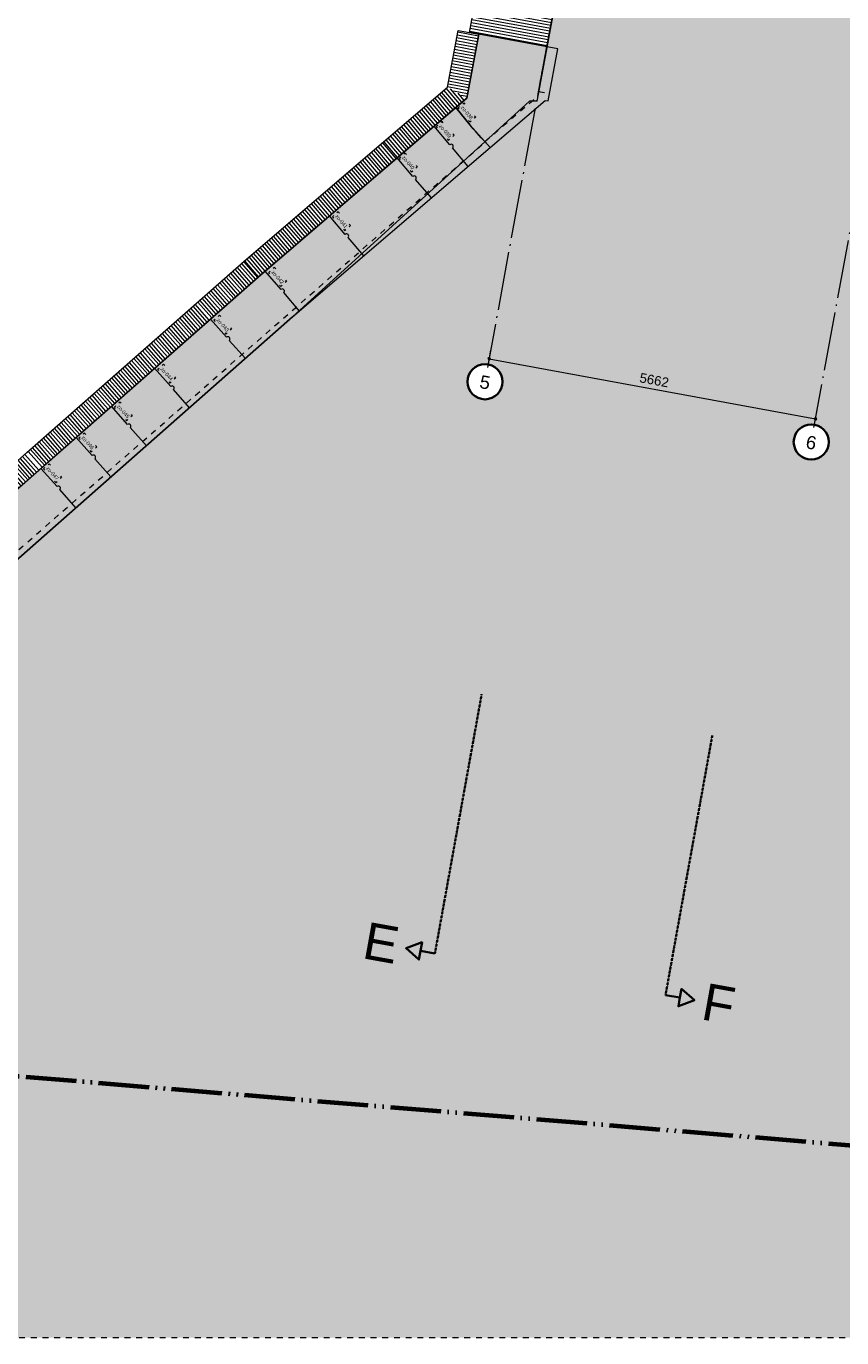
# Model space of a CAD drawing. Extents: x -294884 to 286267, y 0 to 1429765.
# Tile 35 of 178: x 23022 to 36943, y 171258 to 193648. Entities that reach past the tile are written whole.
import ezdxf

# ---------------------------------------------------------------- set-up
doc = ezdxf.new("R2010")
doc.units = 0
doc.header["$MEASUREMENT"] = 0
for name, pattern in [('@L07DS2b', [6.3, 4, -1, 0.3, -1]), ('DASHDOT', [1250, 1000, -112.5, 25, -112.5]), ('DASHED', [200, 100, -100]), ('DIVIDE', [1250, 862.5, -112.5, 25, -112.5, 25, -112.5])]:
    doc.linetypes.add(name, pattern=pattern)
for name, color, linetype in [('A-0030-STRAMIEN', 1, 'Continuous'), ('A-0038-STR-MAATLIJN', 1, 'Continuous'), ('A-0070-SYMBOOL', 1, 'Continuous'), ('A-0074--', 4, 'Continuous'), ('A-0210-WAND-BU', 8, 'Continuous'), ('A-0306--', 1, 'Continuous'), ('A-0307-TEKST', 7, 'Continuous'), ('A-1130-TXT+MT-BE', 1, 'Continuous')]:
    doc.layers.add(name, color=color, linetype=linetype)
doc.dimstyles.new('@D00GM', dxfattribs={"dimtxt": 135, "dimasz": 1, "dimexe": 0.18, "dimexo": 0.0625, "dimgap": 13.5, "dimtad": 1, "dimdec": 0, "dimzin": 0, "dimdsep": 46, "dimtxsty": 'Standard', "dimblk": '^SD00____100_10', "dimcen": 0.09, "dimse1": 1, "dimse2": 1, "dimclrd": 1, "dimadec": 0, "dimazin": 0, "dimtfac": 1, "dimtdec": 4, "dimtmove": 0, "dimatfit": 3, "dimfxl": 0, "dimtolj": 1, "dimtzin": 0, "dimlwd": 13, "dimarcsym": 0})
doc.dimstyles.new('@D03ST', dxfattribs={"dimtxt": 162, "dimasz": 1, "dimexe": 0.18, "dimexo": 0.0625, "dimgap": 16.2, "dimtad": 1, "dimdec": 0, "dimzin": 0, "dimdsep": 46, "dimtxsty": 'Standard', "dimblk": '^SD03____100_10', "dimcen": 0.09, "dimse1": 1, "dimse2": 1, "dimclrd": 1, "dimadec": 0, "dimazin": 0, "dimtfac": 1, "dimtdec": 4, "dimtmove": 0, "dimatfit": 3, "dimfxl": 0, "dimtolj": 1, "dimtzin": 0, "dimlwd": 13, "dimarcsym": 0})

# ---------------------------------------------------------------- blocks, each defined once
blk = doc.blocks.new('*D')
at = {"color": 1, "linetype": 'Continuous', "lineweight": 13}
for points in [[(62927, 114665), (63143, 119960)], [(63293, 119954), (62993, 119966)], [(79682, 118845), (79383, 118875)], [(79499, 118522), (79533, 118860)], [(78427, 113303), (78957, 118577)], [(79106, 118562), (78808, 118592)], [(79148, 115040), (79499, 118522)], [(79648, 118507), (79349, 118537)], [(79648, 118507), (79349, 118537)], [(78968, 113249), (79148, 115040)], [(79298, 115025), (78999, 115055)], [(79298, 115025), (78999, 115055)], [(63077, 114659), (62777, 114671)], [(78576, 113288), (78278, 113318)], [(79118, 113234), (78819, 113264)], [(79118, 113234), (78819, 113264)], [(78934, 112910), (78968, 113249)], [(79084, 112895), (78785, 112925)], [(-122398, 58428), (-122398, 58128)], [(-117098, 58275), (-122398, 58278)], [(-117098, 58425), (-117098, 58125)], [(26619, -2220), (26619, -1920)], [(26619, -2220), (26619, -1920)], [(31919, -2220), (31919, -1920)], [(31919, -2220), (31919, -1920)], [(26619, -2070), (31919, -2070)], [(26619, -2070), (31919, -2070)], [(117098, -58425), (117098, -58125)], [(122398, -58428), (122398, -58128)], [(117098, -58275), (122398, -58278)]]:
    blk.add_lwpolyline(points, dxfattribs=at)
at = {"color": 7, "linetype": 'Continuous', "lineweight": 18}
for points in [[(63166, 119959), (63144, 119983), (63120, 119961), (63142, 119937)], [(79555, 118858), (79535, 118883), (79510, 118863), (79530, 118838)], [(78980, 118574), (78960, 118599), (78934, 118579), (78955, 118554)], [(79521, 118520), (79501, 118545), (79476, 118524), (79496, 118499)], [(79521, 118520), (79501, 118545), (79476, 118524), (79496, 118499)], [(79171, 115037), (79151, 115063), (79126, 115042), (79146, 115017)], [(79171, 115037), (79151, 115063), (79126, 115042), (79146, 115017)], [(62950, 114664), (62928, 114688), (62904, 114666), (62926, 114642)], [(78450, 113301), (78429, 113326), (78404, 113305), (78425, 113280)], [(78991, 113246), (78971, 113272), (78945, 113251), (78966, 113226)], [(78991, 113246), (78971, 113272), (78945, 113251), (78966, 113226)], [(78957, 112908), (78937, 112933), (78911, 112913), (78932, 112888)], [(-122398, 58301), (-122421, 58278), (-122398, 58255), (-122375, 58278)], [(-117098, 58298), (-117121, 58275), (-117098, 58252), (-117075, 58275)], [(26619, -2093), (26642, -2070), (26619, -2047), (26596, -2070)], [(26619, -2093), (26642, -2070), (26619, -2047), (26596, -2070)], [(31919, -2093), (31942, -2070), (31919, -2047), (31896, -2070)], [(31919, -2093), (31942, -2070), (31919, -2047), (31896, -2070)], [(117098, -58298), (117121, -58275), (117098, -58252), (117075, -58275)], [(122398, -58301), (122421, -58278), (122398, -58255), (122375, -58278)]]:
    blk.add_lwpolyline(points, close=True, dxfattribs=at)
at = {"layer": 'A-0030-STRAMIEN', "color": 1, "linetype": 'Continuous', "lineweight": 13}
for points in [[(139855, 104285), (140818, 109496)], [(140965, 109469), (140670, 109524)], [(140003, 104257), (139708, 104312)], [(150193, -2166), (150193, -1866)], [(155493, -2166), (155493, -1866)], [(150193, -2016), (155493, -2016)], [(162027, -30782), (162027, -31082)], [(167327, -30782), (167327, -31082)], [(167327, -30932), (162027, -30932)]]:
    blk.add_lwpolyline(points, dxfattribs=at)
at = {"layer": 'A-0030-STRAMIEN', "color": 7, "linetype": 'Continuous', "lineweight": 18}
for points in [[(140840, 109492), (140822, 109519), (140795, 109501), (140814, 109474)], [(139878, 104280), (139859, 104307), (139833, 104289), (139851, 104262)], [(150193, -2039), (150216, -2016), (150193, -1993), (150170, -2016)], [(155493, -2039), (155516, -2016), (155493, -1993), (155470, -2016)], [(162027, -30909), (162004, -30932), (162027, -30955), (162050, -30932)], [(167327, -30909), (167304, -30932), (167327, -30955), (167350, -30932)]]:
    blk.add_lwpolyline(points, close=True, dxfattribs=at)
at = {"layer": 'A-0038-STR-MAATLIJN', "color": 1, "linetype": 'Continuous', "lineweight": 13}
for points in [[(54211, 116191), (54774, 129790)], [(54924, 129784), (54624, 129797)], [(93531, 103792), (95230, 122696)], [(95379, 122683), (95080, 122709)], [(54361, 116185), (54061, 116197)], [(132939, 106441), (134733, 116156)], [(134881, 116129), (134586, 116184)], [(140523, 109551), (141512, 114908)], [(141660, 114881), (141365, 114935)], [(139716, 105182), (140523, 109551)], [(140670, 109524), (140375, 109578)], [(140670, 109524), (140375, 109578)], [(133086, 106414), (132791, 106468)], [(139560, 104339), (139716, 105182)], [(139863, 105155), (139568, 105209)], [(139863, 105155), (139568, 105209)], [(139708, 104312), (139413, 104366)], [(93680, 103778), (93382, 103805)], [(58982, 102621), (58994, 102921)], [(58988, 102771), (64711, 102534)], [(64705, 102384), (64717, 102684)], [(136364, 96015), (136419, 96310)], [(136392, 96163), (141960, 95134)], [(141932, 94987), (141987, 95282)], [(98404, 84548), (98430, 84847)], [(98417, 84697), (105364, 84073)], [(105351, 83924), (105378, 84222)], [(27759, -1151), (27759, -1451)], [(41370, -1298), (27759, -1301)], [(41370, -1148), (41370, -1448)], [(80074, -1152), (80074, -1452)], [(99055, -1298), (80074, -1302)], [(99055, -1148), (99055, -1448)], [(151050, -1420), (151050, -1120)], [(151050, -1270), (160941, -1270)], [(160941, -1420), (160941, -1120)], [(150193, -1866), (150193, -1566)], [(151050, -1866), (151050, -1566)], [(151050, -1866), (151050, -1566)], [(155493, -1866), (155493, -1566)], [(155493, -1866), (155493, -1566)], [(160941, -1866), (160941, -1566)], [(85620, -2081), (85620, -1781)], [(85620, -2081), (85620, -1781)], [(150193, -1716), (151050, -1716)], [(151050, -1716), (155493, -1716)], [(155493, -1716), (160941, -1716)], [(163921, -1933), (163921, -1633)], [(163921, -1783), (167496, -1783)], [(167496, -1933), (167496, -1633)], [(87964, -2761), (87964, -2461)], [(89764, -2761), (89764, -2461)], [(89764, -2761), (89764, -2461)], [(93264, -2761), (93264, -2461)], [(87964, -2611), (89764, -2611)], [(89764, -2611), (93264, -2611)], [(16419, -29459), (16419, -29759)], [(30030, -29462), (30030, -29762)], [(85801, -29491), (85801, -29791)], [(104781, -29495), (104781, -29795)], [(16419, -29609), (30030, -29612)], [(85801, -29641), (104781, -29645)], [(156589, -30203), (156589, -29903)], [(166470, -30203), (166470, -29903)], [(166470, -30053), (156589, -30053)], [(91591, -30907), (91591, -30607)], [(95091, -30907), (95091, -30607)], [(95091, -30907), (95091, -30607)], [(96891, -30907), (96891, -30607)], [(95091, -30757), (91591, -30757)], [(96891, -30757), (95091, -30757)]]:
    blk.add_lwpolyline(points, dxfattribs=at)
at = {"layer": 'A-0038-STR-MAATLIJN', "color": 7, "linetype": 'Continuous', "lineweight": 18}
for points in [[(54797, 129790), (54775, 129813), (54751, 129791), (54773, 129768)], [(95253, 122694), (95232, 122719), (95207, 122698), (95228, 122673)], [(54234, 116190), (54212, 116214), (54188, 116192), (54210, 116168)], [(134756, 116152), (134737, 116179), (134711, 116161), (134729, 116134)], [(141535, 114904), (141516, 114930), (141490, 114912), (141508, 114885)], [(140545, 109547), (140527, 109574), (140500, 109555), (140519, 109528)], [(140545, 109547), (140527, 109574), (140500, 109555), (140519, 109528)], [(132961, 106437), (132943, 106463), (132916, 106445), (132934, 106418)], [(139738, 105178), (139720, 105205), (139693, 105186), (139712, 105159)], [(139738, 105178), (139720, 105205), (139693, 105186), (139712, 105159)], [(139583, 104335), (139564, 104362), (139538, 104343), (139556, 104317)], [(93554, 103790), (93533, 103815), (93508, 103794), (93529, 103769)], [(58987, 102748), (59011, 102770), (58989, 102794), (58965, 102772)], [(64710, 102511), (64734, 102533), (64712, 102557), (64688, 102535)], [(136387, 96140), (136414, 96158), (136396, 96185), (136369, 96167)], [(141956, 95112), (141982, 95130), (141964, 95157), (141937, 95138)], [(98415, 84674), (98440, 84695), (98419, 84720), (98394, 84699)], [(105362, 84050), (105387, 84071), (105366, 84096), (105342, 84075)], [(27759, -1278), (27736, -1301), (27759, -1324), (27782, -1301)], [(41370, -1275), (41347, -1298), (41370, -1321), (41393, -1298)], [(80074, -1279), (80051, -1302), (80074, -1325), (80097, -1302)], [(99055, -1275), (99032, -1298), (99055, -1321), (99078, -1298)], [(151050, -1293), (151073, -1270), (151050, -1247), (151027, -1270)], [(160941, -1293), (160964, -1270), (160941, -1247), (160918, -1270)], [(150193, -1739), (150216, -1716), (150193, -1693), (150170, -1716)], [(151050, -1739), (151073, -1716), (151050, -1693), (151027, -1716)], [(151050, -1739), (151073, -1716), (151050, -1693), (151027, -1716)], [(155493, -1739), (155516, -1716), (155493, -1693), (155470, -1716)], [(155493, -1739), (155516, -1716), (155493, -1693), (155470, -1716)], [(160941, -1739), (160964, -1716), (160941, -1693), (160918, -1716)], [(163921, -1806), (163944, -1783), (163921, -1760), (163898, -1783)], [(167496, -1806), (167519, -1783), (167496, -1760), (167473, -1783)], [(85620, -1954), (85643, -1931), (85620, -1908), (85597, -1931)], [(85620, -1954), (85643, -1931), (85620, -1908), (85597, -1931)], [(87964, -2634), (87987, -2611), (87964, -2588), (87941, -2611)], [(89764, -2634), (89787, -2611), (89764, -2588), (89741, -2611)], [(89764, -2634), (89787, -2611), (89764, -2588), (89741, -2611)], [(93264, -2634), (93287, -2611), (93264, -2588), (93241, -2611)], [(16419, -29586), (16442, -29609), (16419, -29632), (16396, -29609)], [(30030, -29589), (30053, -29612), (30030, -29635), (30007, -29612)], [(85801, -29618), (85824, -29641), (85801, -29664), (85778, -29641)], [(104781, -29622), (104804, -29645), (104781, -29668), (104758, -29645)], [(156589, -30076), (156566, -30053), (156589, -30030), (156612, -30053)], [(166470, -30076), (166447, -30053), (166470, -30030), (166492, -30053)], [(91591, -30780), (91568, -30757), (91591, -30734), (91614, -30757)], [(95091, -30780), (95068, -30757), (95091, -30734), (95114, -30757)], [(95091, -30780), (95068, -30757), (95091, -30734), (95114, -30757)], [(96891, -30780), (96868, -30757), (96891, -30734), (96914, -30757)]]:
    blk.add_lwpolyline(points, close=True, dxfattribs=at)
at = {"layer": 'A-0038-STR-MAATLIJN', "color": 1, "linetype": 'Continuous'}
blk.add_point((85620, -1931), dxfattribs=at)
at = {"layer": 'A-1130-TXT+MT-BE', "color": 1, "linetype": 'Continuous', "lineweight": 13}
for points in [[(62774, 119975), (63160, 129448)], [(63310, 129442), (63010, 129455)], [(62604, 115818), (62774, 119975)], [(62923, 119969), (62624, 119981)], [(62923, 119969), (62624, 119981)], [(62754, 115812), (62454, 115824)], [(62754, 115812), (62454, 115824)], [(62558, 114679), (62604, 115818)], [(62708, 114673), (62408, 114685)], [(-131879, 58064), (-131879, 57764)], [(-122398, 58058), (-122398, 57758)], [(-122398, 58058), (-122398, 57758)], [(-118237, 58056), (-118237, 57756)], [(-118237, 58056), (-118237, 57756)], [(-117097, 58055), (-117097, 57755)], [(-122398, 57908), (-131879, 57914)], [(-118237, 57906), (-122398, 57908)], [(-117097, 57905), (-118237, 57906)], [(26618, -1850), (26618, -1550)], [(27759, -1850), (27759, -1550)], [(27759, -1850), (27759, -1550)], [(31919, -1850), (31919, -1550)], [(31919, -1850), (31919, -1550)], [(41400, -1850), (41400, -1550)], [(26618, -1700), (27759, -1700)], [(27759, -1700), (31919, -1700)], [(31919, -1700), (41400, -1700)], [(25452, -30820), (25452, -30520)], [(25452, -30670), (30752, -30670)], [(30752, -30820), (30752, -30520)], [(71110, -33871), (70810, -33871)], [(70960, -34871), (70960, -33871)], [(115190, -33871), (114890, -33871)], [(115040, -34871), (115040, -33871)], [(71110, -34871), (70810, -34871)], [(115190, -34871), (114890, -34871)], [(117097, -58055), (117097, -57755)], [(118237, -58056), (118237, -57756)], [(118237, -58056), (118237, -57756)], [(122398, -58058), (122398, -57758)], [(122398, -58058), (122398, -57758)], [(131879, -58064), (131879, -57764)], [(117097, -57905), (118237, -57906)], [(118237, -57906), (122398, -57908)], [(122398, -57908), (131879, -57914)]]:
    blk.add_lwpolyline(points, dxfattribs=at)
at = {"layer": 'A-1130-TXT+MT-BE', "color": 7, "linetype": 'Continuous', "lineweight": 18}
for points in [[(63183, 129448), (63161, 129471), (63137, 129449), (63159, 129426)], [(62797, 119974), (62774, 119998), (62751, 119976), (62773, 119952)], [(62797, 119974), (62774, 119998), (62751, 119976), (62773, 119952)], [(62627, 115817), (62605, 115841), (62581, 115819), (62603, 115795)], [(62627, 115817), (62605, 115841), (62581, 115819), (62603, 115795)], [(62581, 114678), (62559, 114702), (62535, 114680), (62557, 114656)], [(-131879, 57937), (-131902, 57914), (-131879, 57891), (-131856, 57914)], [(-122398, 57931), (-122421, 57908), (-122398, 57885), (-122375, 57908)], [(-122398, 57931), (-122421, 57908), (-122398, 57885), (-122375, 57908)], [(-118237, 57929), (-118260, 57906), (-118237, 57883), (-118214, 57906)], [(-118237, 57929), (-118260, 57906), (-118237, 57883), (-118214, 57906)], [(-117097, 57928), (-117120, 57905), (-117097, 57882), (-117074, 57905)], [(26618, -1723), (26641, -1700), (26618, -1677), (26595, -1700)], [(27759, -1723), (27782, -1700), (27759, -1677), (27736, -1700)], [(27759, -1723), (27782, -1700), (27759, -1677), (27736, -1700)], [(31919, -1723), (31942, -1700), (31919, -1677), (31896, -1700)], [(31919, -1723), (31942, -1700), (31919, -1677), (31896, -1700)], [(41400, -1723), (41423, -1700), (41400, -1677), (41377, -1700)], [(25452, -30693), (25475, -30670), (25452, -30647), (25429, -30670)], [(30752, -30693), (30775, -30670), (30752, -30647), (30729, -30670)], [(70982, -33871), (70960, -33848), (70937, -33871), (70960, -33894)], [(115063, -33871), (115040, -33848), (115017, -33871), (115040, -33894)], [(70982, -34871), (70960, -34848), (70937, -34871), (70960, -34894)], [(115063, -34871), (115040, -34848), (115017, -34871), (115040, -34894)], [(117097, -57928), (117120, -57905), (117097, -57882), (117074, -57905)], [(118237, -57929), (118260, -57906), (118237, -57883), (118214, -57906)], [(118237, -57929), (118260, -57906), (118237, -57883), (118214, -57906)], [(122398, -57931), (122421, -57908), (122398, -57885), (122375, -57908)], [(122398, -57931), (122421, -57908), (122398, -57885), (122375, -57908)], [(131879, -57937), (131902, -57914), (131879, -57891), (131856, -57914)]]:
    blk.add_lwpolyline(points, close=True, dxfattribs=at)
at = {"color": 7, "linetype": 'Continuous', "char_height": 135, "attachment_point": 7, "line_spacing_factor": 0.933333}
for s, insert, rotation in [('{\\fArial|b0|i0|c12|p0;340}', (79443, 118543), 84.2582), ('{\\fArial|b0|i0|c12|p0;5300}', (62969, 117109), 87.6654), ('{\\fArial|b0|i0|c12|p0;3500}', (79246, 116581), 84.2577), ('{\\fArial|b0|i0|c12|p0;5300}', (78614, 115740), 84.2577), ('{\\fArial|b0|i0|c12|p0;1800}', (78980, 113945), 84.2577), ('{\\fArial|b0|i0|c12|p0;340}', (78879, 112931), 84.2582), ('{\\fArial|b0|i0|c12|p0;5300}', (-119954, 58369), 359.9654), ('{\\fArial|b0|i0|c12|p0;5300}', (119541, -58219), 359.9654)]:
    blk.add_mtext(s, dxfattribs=dict(at, insert=insert, rotation=rotation))
at = {"color": 7, "linetype": 'Continuous', "insert": (29063, -2013), "char_height": 135, "attachment_point": 7, "line_spacing_factor": 0.933333}
blk.add_mtext('{\\fArial|b0|i0|c12|p0;5300}', dxfattribs=at)
blk.add_mtext('{\\fArial|b0|i0|c12|p0;5300}', dxfattribs=at)
at = {"layer": 'A-0030-STRAMIEN', "color": 7, "linetype": 'Continuous', "insert": (140224, 106660), "char_height": 162, "attachment_point": 7, "rotation": 79.5354, "line_spacing_factor": 0.933333}
blk.add_mtext('{\\fArial|b0|i0|c12|p0;5300}', dxfattribs=at)
at = {"layer": 'A-0030-STRAMIEN', "color": 7, "linetype": 'Continuous', "char_height": 162, "attachment_point": 7, "line_spacing_factor": 0.933333}
for insert in [(152596, -1947), (164429, -30821)]:
    blk.add_mtext('{\\fArial|b0|i0|c12|p0;5300}', dxfattribs=dict(at, insert=insert))
at = {"layer": 'A-0038-STR-MAATLIJN', "color": 7, "linetype": 'Continuous', "char_height": 162, "attachment_point": 7, "line_spacing_factor": 0.933333}
for s, insert, rotation in [('{\\fArial|b0|i0|c12|p0;13611}', (54411, 122684), 87.6307), ('{\\fArial|b0|i0|c12|p0;18980}', (94284, 112942), 84.865), ('{\\fArial|b0|i0|c12|p0;5448}', (140905, 111999), 79.5354), ('{\\fArial|b0|i0|c12|p0;9880}', (133723, 111068), 79.535), ('{\\fArial|b0|i0|c12|p0;4443}', (140007, 107136), 79.5354), ('{\\fArial|b0|i0|c12|p0;857}', (139536, 104591), 79.5354), ('{\\fArial|b0|i0|c12|p0;5728}', (61605, 102732), 357.6307), ('{\\fArial|b0|i0|c12|p0;5662}', (138945, 95761), 349.535), ('{\\fArial|b0|i0|c12|p0;6975}', (101650, 84476), 354.865), ('{\\fArial|b0|i0|c12|p0;13611}', (34255, -1189), 0.011), ('{\\fArial|b0|i0|c12|p0;18980}', (89255, -1189), 0.011), ('{\\fArial|b0|i0|c12|p0;9890}', (155748, -1201), 0), ('{\\fArial|b0|i0|c12|p0;13611}', (22915, -29499), 359.989), ('{\\fArial|b0|i0|c12|p0;18980}', (94982, -29532), 359.989), ('{\\fArial|b0|i0|c12|p0;9880}', (161282, -29984), 360)]:
    blk.add_mtext(s, dxfattribs=dict(at, insert=insert, rotation=rotation))
for s, insert in [('{\\fArial|b0|i0|c12|p0;857}', (150436, -1647)), ('{\\fArial|b0|i0|c12|p0;4443}', (153024, -1647)), ('{\\fArial|b0|i0|c12|p0;5448}', (157970, -1647)), ('{\\fArial|b0|i0|c12|p0;3575}', (165461, -1714)), ('{\\fArial|b0|i0|c12|p0;1800}', (88617, -2542)), ('{\\fArial|b0|i0|c12|p0;3500}', (91267, -2542)), ('{\\fArial|b0|i0|c12|p0;3500}', (93094, -30688)), ('{\\fArial|b0|i0|c12|p0;1800}', (95744, -30688))]:
    blk.add_mtext(s, dxfattribs=dict(at, insert=insert))
at = {"layer": 'A-1130-TXT+MT-BE', "color": 7, "linetype": 'Continuous', "char_height": 135, "attachment_point": 7, "line_spacing_factor": 0.933333}
for s, insert, rotation in [('{\\fArial|b0|i0|c12|p0;9481}', (62901, 124508), 87.6653), ('{\\fArial|b0|i0|c12|p0;4160}', (62623, 117693), 87.6653), ('{\\fArial|b0|i0|c12|p0;1140}', (62515, 115045), 87.6653), ('{\\fArial|b0|i0|c12|p0;9481}', (-127344, 58004), 359.9653), ('{\\fArial|b0|i0|c12|p0;4160}', (-120524, 58000), 359.9653), ('{\\fArial|b0|i0|c12|p0;1140}', (-117873, 57998), 359.9653), ('{\\fArial|b0|i0|c12|p0;1140}', (26982, -1643), 360), ('{\\fArial|b0|i0|c12|p0;4160}', (29633, -1643), 360), ('{\\fArial|b0|i0|c12|p0;9481}', (36454, -1643), 360), ('{\\fArial|b0|i0|c12|p0;1000}', (70902, -34578), 90), ('{\\fArial|b0|i0|c12|p0;1000}', (114982, -34578), 90), ('{\\fArial|b0|i0|c12|p0;1140}', (117461, -57848), 359.9654), ('{\\fArial|b0|i0|c12|p0;4160}', (120111, -57849), 359.9654), ('{\\fArial|b0|i0|c12|p0;9481}', (126932, -57853), 359.9654)]:
    blk.add_mtext(s, dxfattribs=dict(at, insert=insert, rotation=rotation))
at = {"layer": 'A-1130-TXT+MT-BE', "color": 7, "linetype": 'Continuous', "insert": (27896, -30612), "char_height": 135, "attachment_point": 7, "line_spacing_factor": 0.933333}
blk.add_mtext('{\\fArial|b0|i0|c12|p0;5300}', dxfattribs=at)
blk = doc.blocks.new('^SD03____100_10')
at = {"layer": 'A-0038-STR-MAATLIJN', "color": 7, "linetype": 'Continuous', "lineweight": 18}
blk.add_lwpolyline([(0, -23), (23, 0), (0, 23), (-23, 0)], close=True, dxfattribs=at)
at = {"layer": 'A-0038-STR-MAATLIJN', "color": 1, "linetype": 'Continuous', "lineweight": 13}
blk.add_lwpolyline([(0, -150), (0, 150)], dxfattribs=at)
blk = doc.blocks.new('^SD00____100_10')
at = {"layer": 'A-1130-TXT+MT-BE', "color": 7, "linetype": 'Continuous', "lineweight": 18}
blk.add_lwpolyline([(0, -23), (23, 0), (0, 23), (-23, 0)], close=True, dxfattribs=at)
at = {"layer": 'A-1130-TXT+MT-BE', "color": 1, "linetype": 'Continuous', "lineweight": 13}
blk.add_lwpolyline([(0, -150), (0, 150)], dxfattribs=at)
blk = doc.blocks.new('M-NIEUW_10')
at = {"linetype": 'Continuous', "lineweight": 5}
for color, points in [(111, [(96571.6, 79449), (96573.8, 79454.1), (96870, 80930), (97430, 83720), (98207.2, 85670), (98553.8, 86302.7), (99163.4, 87415.6), (99158.3, 88979.2), (99073.8, 91156.6), (98983.3, 95444.3), (99747.8, 98796.4), (100268.9, 99311.3), (100292.9, 99913.7), (100152.9, 99925.4), (100186.6, 100629.8), (100023.9, 100660.3), (100046.9, 100930.2), (100217.1, 100930.8), (100363.3, 102409.8), (100396.2, 102838.8), (106673.1, 102293.1), (106495.9, 100434), (106671, 100417.3), (106646.4, 100158.5), (106471.2, 100175.2), (106396.2, 99388.9), (106222, 99405.4), (106160.3, 98758.4), (110403, 94140.9), (111148.3, 93351.1), (115305, 88949.1), (118428.5, 85645), (123841.9, 89331.8), (127969.5, 92415.4), (133034, 96875.1), (137080, 100558.8), (137202.5, 100558.8), (137225, 100680.2), (137957.2, 104640.2), (143520.3, 103599.8), (142785, 99623.1), (142900.7, 99504.7), (143187.8, 98967.1), (144017.3, 97911.4), (144805.9, 96648.6), (146279.8, 95337.4), (147251.8, 93958.9), (147952.2, 92568.1), (149458.8, 90639.6), (151183.5, 89307.6), (152305.6, 88051.7), (153096.8, 85556.7), (154105.8, 83304), (156557.1, 80403.3), (157019.4, 79449)]), (8, [(136006.4, 100609), (136211.2, 101702.2), (137559.6, 101450.5), (137395.8, 100563.1), (137346.3, 100572.4), (136405.5, 99765.7), (136063.9, 100150.8), (135819.7, 100448.9)]), (8, [(136319.2, 99863), (136405.6, 99765.7), (133034, 96875.1), (127969.5, 92415.4), (123841.9, 89331.8), (118428.5, 85645), (117922.1, 86181.2), (118590.9, 86812.9), (118890.8, 87048.8), (121058.9, 88524.9), (121054.9, 88530.8), (121676.2, 88954.1), (121680.2, 88948.1), (123319, 90064.6), (127401.8, 93114.8), (132443.6, 97554.5), (135819.7, 100448.9), (136063.9, 100150.8), (136119, 100088.8), (136149, 100054.8), (136255.4, 99934.9)])]:
    blk.add_hatch(color=color, dxfattribs=at).paths.add_polyline_path(points, flags=0)
at = {"layer": 'A-0210-WAND-BU', "linetype": 'Continuous', "lineweight": 5}
h = blk.add_hatch(dxfattribs=at)
h.set_pattern_fill('_test', color=8, style=0, pattern_type=0)
h.set_pattern_definition([(169.5338, (137755.953, 103550.1), (-9.08276, -49.16811), [])])
h.paths.add_polyline_path([(137374.5, 101485), (136053.5, 101729.1), (138472.6, 114824), (139793.5, 114580)], flags=0)
h = blk.add_hatch(dxfattribs=at)
h.set_pattern_fill('_test', color=8, style=0, pattern_type=0)
h.set_pattern_definition([(169.387, (136393.156, 102673.08), (-9.2087, -49.1447), [])])
h.paths.add_polyline_path([(136006.4, 100609), (135675.9, 100799.8), (135857.4, 101768.5), (136211.2, 101702.2)], flags=0)
h = blk.add_hatch(dxfattribs=at)
h.set_pattern_fill('_test', color=8, style=0, pattern_type=0)
h.set_pattern_definition([(130.6084, (136411.83, 100956.61), (-37.9588, -32.5443), [])])
h.paths.add_polyline_path([(134817.6, 99589.8), (134583.2, 99863.1), (135675.9, 100799.8), (136006.4, 100609)], flags=0)
h = blk.add_hatch(dxfattribs=at)
h.set_pattern_fill('_test', color=8, style=0, pattern_type=0)
h.set_pattern_definition([(130.6083, (134037.92, 98921.33), (-37.9588, -32.5442), [])])
h.paths.add_polyline_path([(132443.7, 97554.5), (132207.5, 97826.2), (134583.2, 99863.1), (134817.6, 99589.8)], flags=0)
h = blk.add_hatch(dxfattribs=at)
h.set_pattern_fill('_test', color=8, style=0, pattern_type=0)
h.set_pattern_definition([(131.366, (133207.33, 98226.938), (-37.5251, -33.0434), [])])
h.paths.add_polyline_path([(131631.3, 96839.1), (131393.3, 97109.3), (132207.5, 97826.2), (132443.7, 97554.5)], flags=0)
h = blk.add_hatch(dxfattribs=at)
h.set_pattern_fill('_test', color=8, style=0, pattern_type=0)
h.set_pattern_definition([(131.3657, (130313.47, 95678.71), (-37.5253, -33.0431), [])])
h.paths.add_polyline_path([(128737.4, 94290.9), (128499.5, 94561.1), (131393.4, 97109.3), (131631.3, 96839.1)], flags=0)
h = blk.add_hatch(dxfattribs=at)
h.set_pattern_fill('_test', color=8, style=0, pattern_type=0)
h.set_pattern_definition([(131.3656, (129165.797, 94668.125), (-37.5254, -33.0431), [])])
h.paths.add_polyline_path([(127589.7, 93280.3), (127351.8, 93550.5), (128499.5, 94561.1), (128737.4, 94290.9)], flags=0)
at = {"color": 7, "linetype": 'DASHED', "lineweight": 0}
blk.add_lwpolyline([(43065, 79449), (43065, 152599), (167865, 152599), (167865, 79449)], close=True, dxfattribs=at)
at = {"color": 1, "linetype": 'DIVIDE', "lineweight": 70}
blk.add_lwpolyline([(46390.7, 100305.9), (50442.1, 98721.3), (72392.4, 92637.8), (77830.2, 91130.7), (78466.9, 91281.4), (118511.6, 84729.6), (161894.4, 81134.1), (145295.8, 99667.1), (151034, 122576.9), (157878.9, 128459.7), (160422, 139922.3), (159403.2, 149352.2), (99198.7, 139182.7), (99843.2, 135366.9), (56711.1, 132050.5), (56814.7, 113020.6)], close=True, dxfattribs=at)
at = {"color": 1, "linetype": 'Continuous', "lineweight": 13}
for points in [[(137263.3, 100883.5), (139793.5, 114580)], [(136405.5, 99765.7), (136063.9, 100150.8), (135819.7, 100449), (132443.7, 97554.5), (127401.8, 93114.8), (123634.3, 90300.1)]]:
    blk.add_lwpolyline(points, dxfattribs=at)
at = {"color": 111, "linetype": 'Continuous', "lineweight": 13}
blk.add_lwpolyline([(157019.4, 79449), (156557.1, 80403.3), (154105.8, 83304), (153096.8, 85556.7), (152305.6, 88051.7), (151183.5, 89307.6), (149458.8, 90639.6), (147952.2, 92568.1), (147251.8, 93958.9), (146279.8, 95337.4), (144805.9, 96648.6), (144017.3, 97911.4), (143187.8, 98967.1), (142900.7, 99504.7), (142785, 99623.1), (143520.3, 103599.8), (137957.2, 104640.2), (137225, 100680.2), (137202.5, 100558.8), (137080, 100558.8), (133034, 96875.1), (127969.5, 92415.4)], dxfattribs=at)
at = {"color": 7, "linetype": 'Continuous', "lineweight": 18}
for points in [[(135857.4, 101768.5), (136211.2, 101702.2), (136006.4, 100609), (135819.7, 100448.9)], [(136315.1, 99871.2), (136405.5, 99765.7), (137346.3, 100572.4), (137346.3, 100572.4), (137395.8, 100563.1), (137559.6, 101450.5), (136054, 101731.6)], [(136319.2, 99863), (136405.5, 99765.7)], [(118428.5, 85645), (123841.9, 89331.8), (127969.4, 92415.4), (133034, 96875.1), (136405.5, 99765.7)]]:
    blk.add_lwpolyline(points, dxfattribs=at)
at = {"color": 8, "linetype": 'Continuous', "lineweight": 13}
for points in [[(135819.7, 100448.9), (136063.9, 100150.8), (136405.5, 99765.7), (137346.3, 100572.4), (137346.3, 100572.4), (137395.8, 100563.1), (137559.6, 101450.5), (136211.2, 101702.2), (136006.4, 100609)], [(136255.4, 99934.9), (136149, 100054.8), (136119, 100088.8), (136063.9, 100150.8), (135819.7, 100448.9), (132443.6, 97554.5), (127401.8, 93114.8), (123319, 90064.6), (121680.2, 88948.1), (121676.2, 88954.1), (121054.9, 88530.8), (121058.9, 88524.9), (118890.8, 87048.8), (118590.9, 86812.9), (117922.1, 86181.2), (118428.5, 85645), (123841.9, 89331.8), (127969.5, 92415.4), (133034, 96875.1), (136405.6, 99765.7), (136319.2, 99863)]]:
    blk.add_lwpolyline(points, close=True, dxfattribs=at)
at = {"color": 1, "linetype": 'DASHED', "lineweight": 13}
for points in [[(136315.1, 99871.2), (137218.6, 100645.9), (137438.7, 101838.6)], [(136315.1, 99871.2), (137218.6, 100645.9)], [(137233.2, 100725.7), (137419.4, 100691)], [(123763.9, 89446.8), (127910, 92508.8), (136319.2, 99863)]]:
    blk.add_lwpolyline(points, dxfattribs=at)
at = {"color": 1, "linetype": 'Continuous', "lineweight": 13}
for points in [[(136033.6, 99446.8), (135763.6, 99761.8, 0.9993421), (135718, 99815), (135447.7, 100130)], [(135403.5, 98906.6), (135133.4, 99221.5, 0.9993421), (135087.9, 99274.8), (134817.6, 99589.8)], [(134249.6, 97917.3), (133979.6, 98232.3, 0.9993421), (133934, 98285.5), (133663.7, 98600.5)], [(133152.8, 96976.9), (132882.8, 97291.9, 0.9993421), (132837.2, 97345.1), (132566.8, 97660.1)], [(132228.5, 96165.9), (131953.2, 96476.2, 0.9993421), (131906.8, 96528.7), (131631.3, 96839.1)], [(131275.3, 95326.5), (131000, 95636.9, 0.9993421), (130953.6, 95689.3), (130678.1, 95999.8)], [(130537.3, 94676.7), (130262, 94987.1, 0.9993421), (130215.6, 95039.5), (129940.1, 95349.9)], [(129933.7, 94145.4), (129658.4, 94455.8, 0.9993421), (129611.9, 94508.2), (129336.4, 94818.7)], [(129334.7, 93617.6), (129059.4, 93928, 0.9993421), (129012.9, 93980.4), (128737.4, 94290.9)]]:
    blk.add_lwpolyline(points, format="xyb", dxfattribs=at)
at = {"layer": 'A-0030-STRAMIEN', "color": 1, "linetype": 'DASHDOT', "lineweight": 13}
for points in [[(136318.9, 95769.3), (140089.7, 116184)], [(141887.1, 94740.8), (145657.8, 115155.5)]]:
    blk.add_lwpolyline(points, dxfattribs=at)
at = {"layer": 'A-0074--', "color": 4, "linetype": '@L07DS2b', "lineweight": 35}
for points in [[(135463.4, 86009.8), (136261.8, 90438.4)], [(139400, 85300.1), (140198.4, 89728.7)]]:
    blk.add_lwpolyline(points, dxfattribs=at)
at = {"layer": 'A-0074--', "color": 4, "linetype": 'Continuous', "lineweight": 35}
for points in [[(135463.4, 86009.8), (135217.4, 86054.1), (135244, 86201.7), (134971.3, 86098.5), (135190.8, 85906.5), (135217.4, 86054.1)], [(139400, 85300.1), (139646.1, 85255.7), (139672.7, 85403.4), (139892.1, 85211.4), (139619.5, 85108.1), (139646.1, 85255.7)]]:
    blk.add_lwpolyline(points, dxfattribs=at)
at = {"layer": 'A-0210-WAND-BU', "color": 7, "linetype": 'Continuous', "lineweight": 18}
for points in [[(136053.5, 101729.1), (138472.6, 114824)], [(137374.5, 101485), (139793.5, 114580)], [(135675.9, 100799.8), (135857.4, 101768.5)], [(136006.4, 100609), (136211.2, 101702.2)], [(134583.2, 99863.1), (135675.9, 100799.8)], [(134817.6, 99589.8), (136006.4, 100609)], [(132207.5, 97826.2), (134583.2, 99863.1)], [(132443.7, 97554.5), (134817.6, 99589.8)], [(131393.3, 97109.3), (132207.5, 97826.2)], [(131631.3, 96839.1), (132443.7, 97554.5)], [(128499.5, 94561.1), (131393.4, 97109.3)], [(128737.4, 94290.9), (131631.3, 96839.1)], [(127351.8, 93550.5), (128499.5, 94561.1)], [(127589.7, 93280.3), (128737.4, 94290.9)]]:
    blk.add_lwpolyline(points, dxfattribs=at)
at = {"layer": 'A-0306--', "color": 1, "linetype": 'Continuous', "lineweight": 13}
for points in [[(135979.4, 100506.5), (135960.4, 100529.7), (135937.2, 100510.7)], [(135878.8, 100424.1), (135859.8, 100447.3), (135883, 100466.3)], [(136139.9, 100310.5), (136158.9, 100287.3), (136135.8, 100268.3)], [(135507.3, 100106.5), (135487.8, 100129.3), (135510.6, 100148.8)], [(135606, 100191.2), (135586.4, 100213.9), (135563.7, 100194.4)], [(136039.4, 100228.1), (136058.4, 100204.9), (136081.6, 100223.9)], [(135672.3, 99914.3), (135691.9, 99891.5), (135714.6, 99911)], [(135771, 99998.9), (135790.5, 99976.2), (135767.8, 99956.6)], [(134975.9, 99651), (134956.3, 99673.7), (134933.6, 99654.2)], [(134877.2, 99566.3), (134857.7, 99589.1), (134880.4, 99608.6)], [(135140.8, 99458.7), (135160.4, 99435.9), (135137.6, 99416.4)], [(135042.2, 99374), (135061.8, 99351.3), (135084.5, 99370.8)], [(133735.7, 98563.4), (133715.9, 98586), (133738.5, 98605.7)], [(133833.6, 98648.9), (133813.9, 98671.5), (133791.3, 98651.8)], [(133902.2, 98372.5), (133921.9, 98349.9), (133944.5, 98369.6)], [(134000.2, 98458), (134019.9, 98435.4), (133997.3, 98415.6)], [(132646.7, 97613.1), (132627.1, 97635.9), (132649.9, 97655.4)], [(132745.3, 97697.8), (132725.8, 97720.5), (132703, 97701)], [(132811.7, 97420.9), (132831.2, 97398.1), (132854, 97417.6)], [(132910.3, 97505.5), (132929.8, 97482.8), (132907.1, 97463.2)], [(131709.3, 96795.7), (131689.6, 96818.3), (131712.2, 96838)], [(131807.2, 96881.1), (131787.5, 96903.8), (131764.9, 96884)], [(131875.8, 96604.8), (131895.5, 96582.2), (131918.2, 96601.9)], [(131973.8, 96690.2), (131993.5, 96667.6), (131970.9, 96647.9)], [(130850.1, 96046.2), (130830.4, 96068.8), (130807.8, 96049.1)], [(130752.2, 95960.8), (130732.4, 95983.4), (130755, 96003.1)], [(131016.7, 95855.3), (131036.4, 95832.7), (131013.8, 95813)], [(130918.7, 95769.8), (130938.4, 95747.2), (130961, 95767)], [(130108.5, 95401.1), (130088.6, 95423.6), (130066.2, 95403.6)], [(130011.3, 95314.8), (129991.4, 95337.3), (130013.8, 95357.2)], [(130276.7, 95211.7), (130296.6, 95189.2), (130274.2, 95169.3)], [(130179.5, 95125.4), (130199.4, 95102.9), (130221.8, 95122.8)], [(129405.2, 94785.7), (129385.4, 94808.3), (129408, 94828)], [(129503.1, 94871.2), (129483.4, 94893.8), (129460.8, 94874)], [(129571.7, 94594.8), (129591.4, 94572.2), (129614, 94591.9)], [(129669.7, 94680.2), (129689.4, 94657.6), (129666.8, 94637.9)], [(128803.7, 94261.4), (128783.8, 94283.8), (128806.2, 94303.7)], [(128900.9, 94347.7), (128881, 94370.1), (128858.6, 94350.2)], [(128971.9, 94071.9), (128991.8, 94049.4), (129014.2, 94069.3)], [(129069.1, 94158.2), (129089, 94135.7), (129066.6, 94115.8)]]:
    blk.add_lwpolyline(points, dxfattribs=at)
at = {"layer": 'A-0070-SYMBOOL', "color": 7, "linetype": 'Continuous', "char_height": 630, "attachment_point": 7, "rotation": 349.7807, "line_spacing_factor": 0.933333}
for s, insert in [('{\\fArial|b0|i0|c12|p0;E}', (134202.2, 85932.2)), ('{\\fArial|b0|i0|c12|p0;F}', (139986.4, 84889.4))]:
    blk.add_mtext(s, dxfattribs=dict(at, insert=insert))
at = {"layer": 'A-0307-TEKST', "color": 7, "linetype": 'Continuous', "char_height": 63, "attachment_point": 7, "line_spacing_factor": 1.333333}
for s, insert, rotation in [('{\\fArial|b0|i0|c12|p0;zo-038}', (135898.8, 100447.1), 309.32185), ('{\\fArial|b0|i0|c12|p0;zo-039}', (135526.7, 100130), 310.63709), ('{\\fArial|b0|i0|c12|p0;zo-040}', (134896.6, 99589.8), 310.63709), ('{\\fArial|b0|i0|c12|p0;zo-041}', (133754.8, 98587), 311.0997), ('{\\fArial|b0|i0|c12|p0;zo-042}', (132666.1, 97636.6), 310.63638), ('{\\fArial|b0|i0|c12|p0;zo-043}', (131728.5, 96819.3), 311.0997), ('{\\fArial|b0|i0|c12|p0;zo-044}', (130771.4, 95984.4), 311.0997), ('{\\fArial|b0|i0|c12|p0;zo-045}', (130030.3, 95338.6), 311.59306), ('{\\fArial|b0|i0|c12|p0;zo-046}', (129424.4, 94809.3), 311.0997), ('{\\fArial|b0|i0|c12|p0;zo-047}', (128822.7, 94285.2), 311.5841)]:
    blk.add_mtext(s, dxfattribs=dict(at, insert=insert, rotation=rotation))
at = {"layer": 'A-0038-STR-MAATLIJN', "color": 7, "linetype": 'Continuous'}
for base, p1, p2, middle in [((64710.9, 102534), (59534.3, 115970.7), (65257.1, 115733.9), (61849.5, 102652.4)), ((105364.4531, 84072.9688), (100080, 103203.2109), (107027.4531, 102578.8906), (101890.7188, 84385.125))]:
    dim = blk.add_linear_dim(base=base, p1=p1, p2=p2, dimstyle='@D03ST', override={"dimpost": '{\\fArial|b0|i0|c12|p0;<>}'}, dxfattribs=at)
    dim.commit()
    dim.dimension.update_dxf_attribs({"geometry": '*D', "text_midpoint": middle})
for base, p1, p2, middle in [((54773.9688, 129790.4766), (54209.2734, 116191.0156), (54773.9688, 129790.4766), (54492.6172, 122990.7031)), ((95229.7, 122696), (93529, 103791.9), (95229.7, 122696), (94380.3, 113243.9))]:
    dim = blk.add_linear_dim(base=base, p1=p1, p2=p2, angle=90, dimstyle='@D03ST', override={"dimpost": '{\\fArial|b0|i0|c12|p0;<>}'}, dxfattribs=at)
    dim.commit()
    dim.dimension.update_dxf_attribs({"geometry": '*D', "text_midpoint": middle})
at = {"linetype": 'Continuous'}
for points in [[(136373.4, 96064.3), (136404, 96057), (136433.6, 96046.5), (136461.9, 96033), (136488.7, 96016.6), (136513.6, 95997.5), (136536.4, 95975.9), (136556.8, 95952), (136574.6, 95926.2), (136589.6, 95898.6), (136601.7, 95869.6), (136610.6, 95839.5), (136616.3, 95808.6), (136618.8, 95777.3), (136618, 95745.9), (136613.9, 95714.8), (136606.6, 95684.2), (136596.2, 95654.6), (136582.7, 95626.3), (136566.3, 95599.5), (136547.2, 95574.6), (136525.6, 95551.8), (136501.7, 95531.4), (136475.8, 95513.6), (136448.2, 95498.6), (136419.2, 95486.5), (136389.1, 95477.6), (136358.3, 95471.9), (136327, 95469.4), (136295.6, 95470.2), (136264.4, 95474.3), (136233.9, 95481.6), (136204.3, 95492.1), (136175.9, 95505.6), (136149.2, 95521.9), (136124.2, 95541), (136101.4, 95562.6), (136081, 95586.5), (136063.2, 95612.4), (136048.2, 95640), (136036.2, 95669), (136027.3, 95699.1), (136021.5, 95730), (136019, 95761.3), (136019.8, 95792.6), (136023.9, 95823.8), (136031.2, 95854.3), (136041.7, 95883.9), (136055.2, 95912.3), (136071.6, 95939.1), (136090.7, 95964), (136112.3, 95986.8), (136136.2, 96007.2), (136162, 96025), (136189.6, 96040), (136218.6, 96052), (136248.7, 96061), (136279.6, 96066.7), (136310.9, 96069.2), (136342.3, 96068.4)], [(141941.6, 95035.8), (141972.1, 95028.5), (142001.7, 95018), (142030.1, 95004.5), (142056.8, 94988.1), (142081.8, 94969), (142104.6, 94947.4), (142125, 94923.6), (142142.8, 94897.7), (142157.8, 94870.1), (142169.8, 94841.1), (142178.7, 94811), (142184.5, 94780.1), (142187, 94748.8), (142186.2, 94717.4), (142182.1, 94686.3), (142174.8, 94655.8), (142164.3, 94626.2), (142150.8, 94597.8), (142134.4, 94571), (142115.3, 94546.1), (142093.7, 94523.3), (142069.8, 94502.9), (142044, 94485.1), (142016.4, 94470.1), (141987.4, 94458.1), (141957.3, 94449.1), (141926.4, 94443.4), (141895.1, 94440.9), (141863.7, 94441.7), (141832.6, 94445.8), (141802, 94453.1), (141772.4, 94463.6), (141744.1, 94477.1), (141717.3, 94493.5), (141692.4, 94512.6), (141669.6, 94534.2), (141649.2, 94558), (141631.4, 94583.9), (141616.4, 94611.5), (141604.3, 94640.5), (141595.4, 94670.6), (141589.6, 94701.5), (141587.2, 94732.8), (141588, 94764.2), (141592, 94795.3), (141599.4, 94825.8), (141609.8, 94855.5), (141623.3, 94883.8), (141639.7, 94910.6), (141658.8, 94935.5), (141680.4, 94958.3), (141704.3, 94978.7), (141730.2, 94996.5), (141757.8, 95011.5), (141786.8, 95023.5), (141816.9, 95032.5), (141847.7, 95038.2), (141879, 95040.7), (141910.4, 95039.9)]]:
    blk.add_wipeout(points, dxfattribs=at).dxf.layer = 'A-0030-STRAMIEN'
at = {"layer": 'A-0030-STRAMIEN', "color": 4, "linetype": 'Continuous', "lineweight": 35}
for centre in [(136318.9, 95769.3), (141887.1, 94740.8)]:
    blk.add_circle(centre, 300, dxfattribs=at)
at = {"layer": 'A-0030-STRAMIEN', "color": 7, "linetype": 'Continuous', "char_height": 225, "attachment_point": 7, "rotation": 349.53505, "line_spacing_factor": 1.333333}
for s, insert in [('{\\fArial|b0|i0|c12|p0;5}', (136211.7, 95662)), ('{\\fArial|b0|i0|c12|p0;6}', (141779.9, 94633.5))]:
    blk.add_mtext(s, dxfattribs=dict(at, insert=insert))
at = {"color": 7, "linetype": 'Continuous'}
for base, p1, p2, angle, middle in [((63143.3, 119960.3), (62927.4, 114664.7), (63143.3, 119960.3), 56.55508, (63035.3, 117312.5)), ((79148.4, 115039.7), (78968.2, 113248.8), (79148.4, 115039.7), 84.25768, (79058.3, 114144.2)), ((79498.6, 118522.1), (79148.4, 115039.7), (79540, 118518), 84.25768, (79323.5, 116780.9)), ((78957.2, 118576.6), (78427, 113303.2), (78957.2, 118576.6), 84.25768, (78692.1, 115939.9)), ((79532.6, 118860.4), (79498.6, 118522.1), (79532.6, 118860.4), 84.25823, (79515.6, 118691.3)), ((78968.3, 113248.8), (78934.3, 112910.5), (78968.3, 113248.8), 84.25823, (78951.3, 113079.6))]:
    dim = blk.add_linear_dim(base=base, p1=p1, p2=p2, angle=angle, dimstyle='@D00GM', override={"dimpost": '{\\fArial|b0|i0|c12|p0;<>}'}, dxfattribs=at)
    dim.commit()
    dim.dimension.update_dxf_attribs({"geometry": '*D', "text_midpoint": middle})
at = {"layer": 'A-0030-STRAMIEN', "color": 7, "linetype": 'Continuous'}
dim = blk.add_linear_dim(base=(140817.8, 109496.5), p1=(139855.2, 104284.6), p2=(140817.8, 109496.5), angle=48.42511, dimstyle='@D03ST', override={"dimpost": '{\\fArial|b0|i0|c12|p0;<>}'}, dxfattribs=at)
dim.commit()
dim.dimension.update_dxf_attribs({"geometry": '*D', "text_midpoint": (140336.5, 106890.6)})
at = {"layer": 'A-0038-STR-MAATLIJN', "color": 7, "linetype": 'Continuous'}
dim = blk.add_linear_dim(base=(141959.7, 95134.2), p1=(138113.5, 105485), p2=(143681.6, 104456.5), dimstyle='@D03ST', override={"dimpost": '{\\fArial|b0|i0|c12|p0;<>}'}, dxfattribs=at)
dim.commit()
dim.dimension.update_dxf_attribs({"geometry": '*D', "text_midpoint": (139175.7, 95648.4)})
for base, p1, p2, angle, middle in [((134733.2, 116156.4), (132936.7, 106441.1), (134733.2, 116156.4), 90, (133836, 111298.6)), ((139715.9, 105182), (139560.2, 104339.1), (139715.9, 105182), 48.42511, (139638, 104760.5)), ((140522.8, 109551), (139715.9, 105182), (140522.8, 109551), 48.42511, (140119.3, 107366.5)), ((141512.2, 114907.9), (140522.8, 109551), (141512.2, 114907.9), 48.42511, (141017.5, 112229.4))]:
    dim = blk.add_linear_dim(base=base, p1=p1, p2=p2, angle=angle, dimstyle='@D03ST', override={"dimpost": '{\\fArial|b0|i0|c12|p0;<>}'}, dxfattribs=at)
    dim.commit()
    dim.dimension.update_dxf_attribs({"geometry": '*D', "text_midpoint": middle})
at = {"layer": 'A-1130-TXT+MT-BE', "color": 7, "linetype": 'Continuous'}
for base, p1, p2, middle in [((62604.0859, 115818.2031), (64050.2969, 114617.8906), (62604.0859, 115818.2031), (62580.8516, 115248.4766)), ((62773.6, 119975.1), (62604.1, 115818.2), (64013.5, 119924.5), (62688.8, 117896.6)), ((63159.8, 129448.5), (64013.5, 119924.5), (63159.8, 129448.5), (62966.7, 124711.8))]:
    dim = blk.add_linear_dim(base=base, p1=p1, p2=p2, angle=56.55506, dimstyle='@D00GM', override={"dimpost": '{\\fArial|b0|i0|c12|p0;<>}'}, dxfattribs=at)
    dim.commit()
    dim.dimension.update_dxf_attribs({"geometry": '*D', "text_midpoint": middle})

msp = doc.modelspace()

# ---------------------------------------------------------------- block references
msp.add_blockref('M-NIEUW_10', (-105465, 91809))

doc.saveas('drawing.dxf')
